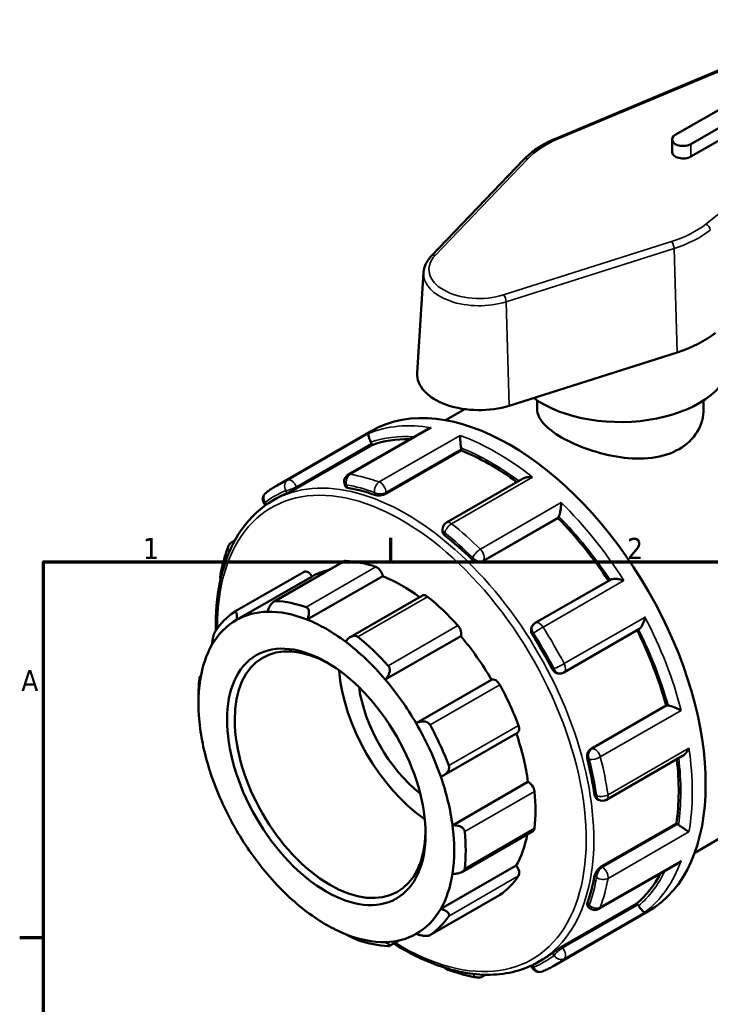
# Model space of a CAD drawing. Header units: millimetres. Extents: x 0 to 905, y -224 to 653.
# Tile 5 of 9: x 17 to 116, y 510 to 652. Entities that reach past the tile are written whole.
import ezdxf

# ---------------------------------------------------------------- set-up
doc = ezdxf.new("R2010")
doc.units = ezdxf.units.MM
for name, color, linetype, lineweight in [('Border (ANSI)', 7, 'Continuous', 70), ('Visible (ANSI)', 7, 'Continuous', 50), ('Visible Narrow (ANSI)', 7, 'Continuous', 35)]:
    doc.layers.add(name, color=color, linetype=linetype, lineweight=lineweight)
doc.styles.add('Note Text (ANSI)', font='tahoma.ttf')

# ---------------------------------------------------------------- blocks, each defined once
blk = doc.blocks.new('Borders Default Border')
at = {"layer": 'Border (ANSI)'}
for p, q in [((70.08, 574), (70.08, 577.45)), ((20, 519.75), (16.55, 519.75))]:
    blk.add_line(p, q, dxfattribs=at)
at = {"layer": 'Border (ANSI)', "flags": 128}
blk.add_lwpolyline([(20, 20), (20, 574), (821, 574), (821, 20), (20, 20)], dxfattribs=at)
at = {"layer": 'Border (ANSI)', "char_height": 3.05, "attachment_point": 7, "style": 'Note Text (ANSI)'}
for s, insert in [('1', (34.35, 574.4)), ('2', (104.2, 574.4)), ('A', (16.78, 555.35))]:
    blk.add_mtext(s, dxfattribs=dict(at, insert=insert))

msp = doc.modelspace()

# ---------------------------------------------------------------- linework, layer by layer
at = {"layer": 'Visible (ANSI)'}
for p, q in [((134.859, 652.21), (93.951, 635.088)), ((138.297, 651.213), (111.144, 635.576)), ((113.407, 634.273), (140.56, 649.91)), ((140.56, 648.095), (113.407, 632.458)), ((110.675, 633.11), (110.675, 634.925)), ((89.298, 632.043), (75.939, 618.091)), ((74.826, 615.738), (73.896, 601.237)), ((87.191, 596.523), (111.418, 604.216)), ((91.224, 597.277), (91.224, 596.002)), ((115.224, 597.277), (115.224, 596.002)), ((78.013, 594.424), (80.786, 596.021)), ((53.684, 585.029), (67.282, 592.86)), ((75.275, 593.088), (63.959, 586.572)), ((67.402, 590.848), (67.319, 591.063)), ((56.561, 584.605), (67.402, 590.848)), ((69.402, 583.817), (80.243, 590.06)), ((80.243, 590.06), (80.243, 590.253)), ((89.123, 585.99), (78.131, 579.66)), ((63.452, 585.136), (63.563, 584.85)), ((53.075, 582.832), (53.656, 583.167)), ((51.898, 582.308), (52.02, 582.157)), ((83.38, 574.066), (94.221, 580.309)), ((94.221, 580.309), (94.305, 580.428)), ((77.545, 578.648), (77.545, 578.409)), ((47.157, 576.821), (47.581, 577.065)), ((63.349, 574.078), (53.238, 568.255)), ((47.511, 566.757), (57.575, 572.552)), ((47.844, 565.623), (58.734, 571.894)), ((58.044, 565.651), (68.933, 571.922)), ((101.789, 571.416), (90.945, 565.171)), ((74.673, 569.13), (64.257, 563.132)), ((90.571, 564.829), (90.484, 564.704)), ((95.064, 558.03), (105.909, 564.275)), ((69.295, 557.014), (80.185, 563.285)), ((42.548, 557.454), (42.696, 557.539)), ((73.752, 550.704), (84.641, 556.975)), ((94.437, 557.865), (94.588, 557.879)), ((42.344, 553.594), (42.344, 554.546)), ((98.993, 547.025), (109.834, 553.268)), ((109.978, 553.281), (109.834, 553.268)), ((77.739, 543.205), (88.387, 549.337)), ((101.214, 539.673), (112.204, 546.002)), ((113.943, 532.03), (137.17, 545.405)), ((79.003, 535.975), (89.893, 542.245)), ((99.842, 539.792), (100.048, 539.673)), ((100.464, 530.016), (111.305, 536.259)), ((111.472, 536.163), (111.305, 536.259)), ((80.359, 529.236), (90.593, 535.13)), ((77.301, 523.916), (88.19, 530.187)), ((100.133, 523.91), (111.446, 530.425)), ((75.736, 520.129), (85.8, 525.924)), ((94.75, 518.46), (105.591, 524.703)), ((98.447, 524.43), (98.639, 524.191)), ((105.735, 524.523), (105.591, 524.703)), ((93.606, 515.702), (107.205, 523.533)), ((71.304, 519.377), (69.915, 518.576)), ((90.366, 515.741), (90.438, 515.555)), ((91.401, 516.279), (91.982, 516.613)), ((83.781, 514.419), (83.331, 514.16))]:
    msp.add_line(p, q, dxfattribs=at)
for centre, start, end in [((64.542, 585.559), 119.93599, 201.19789), ((52.809, 583.04), 127.64171, 218.80817), ((78.714, 578.648), 119.93599, 180), ((47.74, 575.808), 119.93599, 159.77532), ((46.659, 571.767), 169.83881, 195.37672), ((91.528, 564.158), 119.93599, 144.97291), ((94.481, 559.043), 275.23725, 299.93599), ((100.631, 540.686), 240.06401, 299.93599), ((99.55, 524.923), 218.80817, 299.93599), ((78.714, 516.246), 224.03566, 250.26766), ((91.528, 515.977), 201.19789, 292.60922), ((82.748, 515.172), 260.37584, 299.93599)]:
    msp.add_arc(centre, 1.169, start, end, dxfattribs=at)
for centre, major_axis, ratio, start_param, end_param in [((112.275, 634.925), (-1.6, 0), 0.5758617, 5.4977871, 8.6393798), ((112.275, 633.11), (-1.6, 0), 0.5758617, 0, 2.3561945), ((103.224, 612.773), (16.97, 0), 0.5758617, 5.2163071, 5.65468), ((103.224, 603.371), (16, 0), 0.5758617, 3.8133281, 6.2831853), ((82.86, 601.046), (-8.97, 0), 0.5758617, 6.2462621, 8.3578997), ((87.244, 558.197), (-19.961, 34.663), 0.5780931, 3.1415927, 6.2831853), ((66.603, 590.997), (-0.583, 1.013), 0.5780931, 4.4525233, 4.6231483), ((84.486, 556.609), (-19.163, 33.277), 0.5780931, 5.9437682, 6.1802125), ((79.417, 590.728), (-0.583, 1.013), 0.5780931, 3.9289245, 4.0995495), ((84.486, 556.609), (-19.163, 33.277), 0.5780931, 5.3593975, 5.6566137), ((72.819, 549.89), (-19.163, 33.277), 0.5780931, 6.2111025, 6.2831853), ((72.819, 549.89), (19.163, -33.277), 0.5780931, 2.5459111, 2.6939441), ((84.486, 556.609), (-19.163, 33.277), 0.5780931, 4.8218969, 5.1330149), ((93.589, 581.317), (0.583, -1.013), 0.5780931, 0.2637331, 0.434358), ((72.819, 549.89), (19.163, -33.277), 0.5780931, 2.0223123, 2.1703453), ((63.932, 573.065), (-0.583, 1.013), 0.5780931, 5.933446, 6.2831853), ((71.687, 549.238), (-13.607, 23.629), 0.5780931, 5.6943142, 5.933446), ((58.158, 571.54), (-0.583, 1.013), 0.5780931, 4.7294465, 6.2831853), ((71.687, 549.238), (-13.024, 22.616), 0.5780931, 6.1054024, 6.2778529), ((68.119, 572.227), (0.583, -1.013), 0.5780931, 0.9595353, 2.5527216), ((71.687, 549.238), (13.024, -22.616), 0.5780931, 2.2185675, 2.5079417), ((61.624, 543.443), (-13.607, 23.629), 0.5780931, 5.6943142, 5.933446), ((75.256, 568.117), (-0.583, 1.013), 0.5780931, 5.3051275, 6.2831853), ((71.687, 549.238), (13.607, -23.629), 0.5780931, 1.924403, 2.1635348), ((60.798, 542.968), (-13.024, 22.616), 0.5780931, 5.9782259, 6.2778529), ((60.798, 542.968), (-13.024, 22.616), 0.5780931, 5.6495344, 5.9782259), ((60.798, 542.968), (-13.024, 22.616), 0.5780931, 6.2778529, 6.6065444), ((61.624, 543.443), (-13.607, 23.629), 0.5780931, 0.0394474, 0.2785792), ((60.798, 542.968), (13.024, -22.616), 0.5780931, 2.2083147, 2.5079417), ((79.443, 564.133), (0.583, -1.013), 0.5780931, 0.3312168, 1.924403), ((84.486, 556.609), (-19.163, 33.277), 0.5780931, 4.2956304, 4.6068033), ((61.349, 543.285), (9.719, -16.878), 0.5780931, 2.3739895, 7.0507885), ((61.624, 543.443), (-13.607, 23.629), 0.5780931, 5.0659957, 5.3051275), ((71.687, 549.238), (13.024, -22.616), 0.5780931, 1.5799962, 1.8796232), ((72.819, 549.89), (19.163, -33.277), 0.5780931, 1.4987136, 1.6467465), ((60.798, 542.968), (-13.024, 22.616), 0.5780931, 0.3233591, 0.6229861), ((60.798, 542.968), (13.024, -22.616), 0.5780931, 1.8796232, 2.2083147), ((76.354, 551.926), (-9.719, 16.878), 0.5780931, 0.8813763, 2.2602163), ((60.798, 542.968), (-13.024, 22.616), 0.5780931, 0.6229861, 0.9516776), ((61.624, 543.443), (13.607, -23.629), 0.5780931, 3.8093586, 3.9289245), ((60.798, 542.968), (13.024, -22.616), 0.5780931, 1.5799962, 1.8796232), ((85.216, 555.958), (-0.583, 1.013), 0.5780931, 4.676809, 6.2699952), ((76.354, 551.926), (-7.775, 13.502), 0.5780931, 0.9673781, 2.1742145), ((71.687, 549.238), (13.607, -23.629), 0.5780931, 1.2960845, 1.5352163), ((110.391, 552.216), (-0.583, 1.013), 0.5780931, 5.8526947, 6.0233196), ((60.798, 542.968), (-13.024, 22.616), 0.5780931, 0.9516776, 1.2513046), ((60.798, 542.968), (13.024, -22.616), 0.5780931, 1.2513046, 1.5799962), ((61.624, 543.443), (-13.607, 23.629), 0.5780931, 4.4376772, 4.676809), ((87.804, 550.35), (0.583, -1.013), 0.5780931, 0, 1.2960845), ((71.687, 549.238), (13.024, -22.616), 0.5780931, 0.9516776, 1.2492377), ((84.486, 556.609), (-19.163, 33.277), 0.5780931, 3.7720317, 4.0694205), ((72.819, 549.89), (19.163, -33.277), 0.5780931, 0.9751148, 1.1231477), ((60.798, 542.968), (-13.024, 22.616), 0.5780931, 1.2513046, 1.5799962), ((60.798, 542.968), (13.024, -22.616), 0.5780931, 0.9516776, 1.2513046), ((90.01, 541.232), (0.583, -1.013), 0.5780931, 0.9068978, 2.500084), ((71.687, 549.238), (13.607, -23.629), 0.5780931, 0.667766, 0.9068978), ((60.798, 542.968), (13.024, -22.616), 0.5780931, 0.6229861, 0.9516776), ((90.01, 536.142), (0.583, -1.013), 0.5780931, 0, 0.667766), ((111.472, 535.208), (-0.583, 1.013), 0.5780931, 5.3290959, 5.4997209), ((60.798, 542.968), (-13.024, 22.616), 0.5780931, 1.5799962, 1.8796232), ((61.624, 543.443), (-13.607, 23.629), 0.5780931, 3.8093586, 4.0484904), ((71.687, 549.238), (13.024, -22.616), 0.5780931, 0.3233591, 0.5917189), ((87.804, 529.565), (0.583, -1.013), 0.5780931, 0.2785792, 1.8717655), ((60.798, 542.968), (-13.024, 22.616), 0.5780931, 1.8796232, 2.2083147), ((60.798, 542.968), (13.024, -22.616), 0.5780931, 0.3233591, 0.6229861), ((71.687, 549.238), (13.607, -23.629), 0.5780931, 0.0394474, 0.2785792), ((72.819, 549.89), (19.163, -33.277), 0.5780931, 0.451516, 0.599549), ((84.486, 556.609), (19.163, -33.277), 0.5780931, 0.1068402, 0.3444636), ((85.216, 526.937), (0.583, -1.013), 0.5780931, 0, 0.0394474), ((105.322, 523.934), (-0.583, 1.013), 0.5780931, 4.8054971, 4.9761221), ((60.798, 542.968), (-13.024, 22.616), 0.5780931, 2.2083147, 2.5079417), ((60.798, 542.968), (13.024, -22.616), 0.5780931, 6.2778529, 6.6065444), ((61.624, 543.443), (13.607, -23.629), 0.5780931, 0.0394474, 0.2785792), ((60.798, 542.968), (13.024, -22.616), 0.5780931, 5.6495344, 5.9782259), ((60.798, 542.968), (13.024, -22.616), 0.5780931, 5.9782259, 6.2778529), ((61.624, 543.443), (13.607, -23.629), 0.5780931, 5.6943142, 5.933446), ((72.819, 549.89), (19.163, -33.277), 0.5780931, 0, 0.0759502)]:
    msp.add_ellipse(centre, major_axis=major_axis, ratio=ratio, start_param=start_param, end_param=end_param, dxfattribs=at)
msp.add_ellipse((60.798, 542.968), major_axis=(10.108, -17.553), ratio=0.5780931, dxfattribs=at)
for points, knots in [([(93.951, 635.088), (93.575, 634.931), (93.209, 634.763), (92.504, 634.409), (92.163, 634.223), (91.51, 633.833), (91.197, 633.629), (90.6, 633.203), (90.317, 632.982), (89.783, 632.524), (89.532, 632.287), (89.298, 632.043)], [1.41390346, 1.41390346, 1.41390346, 1.41390346, 1.50157804, 1.50157804, 1.58925263, 1.58925263, 1.67692722, 1.67692722, 1.76460181, 1.76460181, 1.8522764, 1.8522764, 1.8522764, 1.8522764]), ([(75.939, 618.091), (75.81, 617.957), (75.69, 617.817), (75.471, 617.527), (75.372, 617.377), (75.196, 617.069), (75.12, 616.91), (74.991, 616.585), (74.939, 616.419), (74.862, 616.081), (74.837, 615.91), (74.826, 615.738)], [1.8522764, 1.8522764, 1.8522764, 1.8522764, 1.94567537, 1.94567537, 2.03907434, 2.03907434, 2.13247331, 2.13247331, 2.22587228, 2.22587228, 2.31927125, 2.31927125, 2.31927125, 2.31927125]), ([(115.224, 596.002), (115.224, 594.929), (114.927, 593.781), (113.708, 591.754), (112.784, 590.88), (110.635, 589.643), (109.278, 589.203), (106.322, 588.825), (104.722, 588.881), (101.727, 589.301), (100.127, 589.694), (97.17, 590.708), (95.813, 591.326), (93.665, 592.563), (92.741, 593.258), (91.521, 594.649), (91.224, 595.349), (91.224, 596.002)], [2.7347091, 2.7347091, 2.7347091, 2.7347091, 3.1906349, 3.1906349, 3.6465607, 3.6465607, 4.1024865, 4.1024865, 4.5584123, 4.5584123, 5.0141267, 5.0141267, 5.4698411, 5.4698411, 5.9255554, 5.9255554, 6.3812698, 6.3812698, 6.3812698, 6.3812698]), ([(67.238, 591.243), (67.189, 591.34), (67.143, 591.438), (67.054, 591.644), (67.014, 591.748), (66.937, 591.969), (66.906, 592.077), (66.868, 592.257), (66.859, 592.329), (66.86, 592.443), (66.871, 592.484), (66.891, 592.507), (66.891, 592.507), (66.891, 592.508)], [0, 0, 0, 0, 0.03285738, 0.03285738, 0.07055546, 0.07055546, 0.12076848, 0.12076848, 0.17051357, 0.17051357, 0.22275355, 0.22275355, 0.22343548, 0.22343548, 0.22343548, 0.22343548]), ([(75.935, 593.337), (75.933, 593.336), (75.931, 593.336), (75.761, 593.299), (75.596, 593.246), (75.385, 593.148), (75.329, 593.119), (75.275, 593.088)], [-0.000688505, -0.000688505, -0.000688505, -0.000688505, 0, 0, 0.051874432, 0.051874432, 0.071191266, 0.071191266, 0.071191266, 0.071191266]), ([(80.231, 590.422), (80.218, 590.518), (80.205, 590.622), (80.18, 590.854), (80.167, 590.98), (80.141, 591.263), (80.129, 591.417), (80.11, 591.695), (80.103, 591.82), (80.093, 592.046), (80.091, 592.146), (80.091, 592.229), (80.091, 592.23), (80.091, 592.231)], [0, 0, 0, 0, 0.03285738, 0.03285738, 0.07055546, 0.07055546, 0.12076848, 0.12076848, 0.17051357, 0.17051357, 0.22275355, 0.22275355, 0.22343548, 0.22343548, 0.22343548, 0.22343548]), ([(90.534, 586.217), (90.531, 586.218), (90.529, 586.218), (90.355, 586.236), (90.181, 586.24), (89.845, 586.218), (89.682, 586.193), (89.383, 586.113), (89.244, 586.06), (89.123, 585.99)], [-0.0006885, -0.0006885, -0.0006885, -0.0006885, 0, 0, 0.05187443, 0.05187443, 0.10134643, 0.10134643, 0.14789905, 0.14789905, 0.14789905, 0.14789905]), ([(52.095, 583.966), (52.197, 584.044), (52.299, 584.12), (52.505, 584.271), (52.609, 584.345), (52.819, 584.49), (52.925, 584.56), (53.139, 584.699), (53.247, 584.767), (53.464, 584.9), (53.573, 584.965), (53.684, 585.029)], [5.421659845, 5.421659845, 5.421659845, 5.421659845, 5.437272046, 5.437272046, 5.452884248, 5.452884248, 5.468496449, 5.468496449, 5.484108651, 5.484108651, 5.499720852, 5.499720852, 5.499720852, 5.499720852]), ([(56.561, 584.605), (56.457, 584.545), (56.331, 584.476), (56.062, 584.335), (55.92, 584.263), (55.658, 584.135), (55.521, 584.07), (55.277, 583.959), (55.171, 583.912), (55.091, 583.878)], [0, 0, 0, 0, 0.04397035, 0.04397035, 0.08794069, 0.08794069, 0.13268953, 0.13268953, 0.17743837, 0.17743837, 0.17743837, 0.17743837]), ([(63.871, 584.683), (63.771, 584.7), (63.686, 584.729), (63.597, 584.793), (63.575, 584.82), (63.564, 584.85)], [-0.177438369, -0.177438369, -0.177438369, -0.177438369, -0.132689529, -0.132689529, -0.105879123, -0.105879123, -0.105879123, -0.105879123]), ([(44.865, 564.115), (44.815, 566.561), (45.007, 568.884), (46.046, 574.008), (47.125, 576.636), (49.858, 580.463), (51.354, 581.841), (53.075, 582.832)], [4.68835198, 4.68835198, 4.68835198, 4.68835198, 4.91934259, 4.91934259, 5.24171614, 5.24171614, 5.49972085, 5.49972085, 5.49972085, 5.49972085]), ([(69.402, 583.817), (69.299, 583.757), (69.168, 583.702), (68.881, 583.618), (68.725, 583.589), (68.431, 583.56), (68.274, 583.559), (67.985, 583.586), (67.853, 583.614), (67.75, 583.651)], [0, 0, 0, 0, 0.04397035, 0.04397035, 0.08794069, 0.08794069, 0.13268953, 0.13268953, 0.17743837, 0.17743837, 0.17743837, 0.17743837]), ([(94.365, 580.541), (94.391, 580.609), (94.418, 580.693), (94.474, 580.896), (94.502, 581.015), (94.56, 581.302), (94.588, 581.47), (94.633, 581.794), (94.65, 581.951), (94.677, 582.253), (94.685, 582.399), (94.689, 582.533), (94.689, 582.535), (94.689, 582.537)], [0, 0, 0, 0, 0.03285738, 0.03285738, 0.07055546, 0.07055546, 0.12076848, 0.12076848, 0.17051357, 0.17051357, 0.22275355, 0.22275355, 0.22343548, 0.22343548, 0.22343548, 0.22343548]), ([(77.888, 577.813), (77.784, 577.895), (77.694, 577.994), (77.575, 578.202), (77.545, 578.31), (77.545, 578.409)], [-0.177438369, -0.177438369, -0.177438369, -0.177438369, -0.132689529, -0.132689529, -0.088282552, -0.088282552, -0.088282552, -0.088282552]), ([(45.509, 571.973), (45.562, 572.272), (45.62, 572.568), (45.745, 573.154), (45.812, 573.444), (45.955, 574.017), (46.03, 574.3), (46.191, 574.859), (46.275, 575.134), (46.453, 575.679), (46.546, 575.948), (46.643, 576.212)], [4.89806107, 4.89806107, 4.89806107, 4.89806107, 4.92851199, 4.92851199, 4.95896291, 4.95896291, 4.98941383, 4.98941383, 5.01986475, 5.01986475, 5.05031567, 5.05031567, 5.05031567, 5.05031567]), ([(83.38, 574.066), (83.277, 574.006), (83.147, 573.963), (82.864, 573.926), (82.712, 573.934), (82.426, 573.989), (82.273, 574.042), (81.993, 574.187), (81.866, 574.28), (81.767, 574.377)], [0, 0, 0, 0, 0.04397035, 0.04397035, 0.08794069, 0.08794069, 0.13268953, 0.13268953, 0.17743837, 0.17743837, 0.17743837, 0.17743837]), ([(103.733, 571.292), (103.731, 571.293), (103.729, 571.293), (103.575, 571.348), (103.413, 571.395), (103.089, 571.47), (102.924, 571.499), (102.592, 571.535), (102.422, 571.541), (102.146, 571.523), (102.035, 571.506), (101.882, 571.461), (101.832, 571.44), (101.789, 571.416)], [-0.0006885, -0.0006885, -0.0006885, -0.0006885, 0, 0, 0.05187443, 0.05187443, 0.10134643, 0.10134643, 0.15249837, 0.15249837, 0.19079271, 0.19079271, 0.21383647, 0.21383647, 0.21383647, 0.21383647]), ([(52.301, 566.801), (52.354, 566.979), (52.427, 567.171), (52.609, 567.549), (52.722, 567.734), (52.939, 568.013), (53.056, 568.133), (53.234, 568.256), (53.294, 568.288), (53.411, 568.329), (53.468, 568.339), (53.522, 568.337)], [0.42016909, 0.42016909, 0.42016909, 0.42016909, 0.47695888, 0.47695888, 0.53743187, 0.53743187, 0.58713353, 0.58713353, 0.61198436, 0.61198436, 0.63683519, 0.63683519, 0.63683519, 0.63683519]), ([(57.896, 567.461), (57.953, 567.441), (58.007, 567.41), (58.1, 567.326), (58.14, 567.274), (58.239, 567.095), (58.274, 566.945), (58.299, 566.618), (58.28, 566.414), (58.191, 566.017), (58.123, 565.824), (58.044, 565.651)], [0.22034929, 0.22034929, 0.22034929, 0.22034929, 0.24520012, 0.24520012, 0.27005095, 0.27005095, 0.31975261, 0.31975261, 0.38022559, 0.38022559, 0.43701539, 0.43701539, 0.43701539, 0.43701539]), ([(47.489, 566.743), (47.529, 566.77), (47.568, 566.786), (47.64, 566.794), (47.674, 566.787), (47.763, 566.735), (47.808, 566.658), (47.872, 566.453), (47.889, 566.302), (47.888, 565.972), (47.871, 565.795), (47.844, 565.623)], [0.22034929, 0.22034929, 0.22034929, 0.22034929, 0.24520012, 0.24520012, 0.27005095, 0.27005095, 0.31975261, 0.31975261, 0.38022559, 0.38022559, 0.43701539, 0.43701539, 0.43701539, 0.43701539]), ([(105.909, 564.275), (105.95, 564.299), (105.992, 564.331), (106.107, 564.439), (106.177, 564.525), (106.329, 564.752), (106.408, 564.901), (106.545, 565.206), (106.604, 565.365), (106.704, 565.688), (106.744, 565.855), (106.775, 566.018), (106.775, 566.021), (106.775, 566.023)], [0.01049878, 0.01049878, 0.01049878, 0.01049878, 0.03285738, 0.03285738, 0.07055546, 0.07055546, 0.12076848, 0.12076848, 0.17051357, 0.17051357, 0.22275355, 0.22275355, 0.22343548, 0.22343548, 0.22343548, 0.22343548]), ([(44.295, 562.019), (44.306, 562.174), (44.325, 562.354), (44.384, 562.743), (44.424, 562.953), (44.511, 563.31), (44.56, 563.482), (44.642, 563.708), (44.67, 563.778), (44.728, 563.902), (44.757, 563.955), (44.786, 563.998)], [0.42016909, 0.42016909, 0.42016909, 0.42016909, 0.47695888, 0.47695888, 0.53743187, 0.53743187, 0.58713353, 0.58713353, 0.61198436, 0.61198436, 0.63683519, 0.63683519, 0.63683519, 0.63683519]), ([(90.546, 563.461), (90.466, 563.586), (90.401, 563.732), (90.327, 564.027), (90.318, 564.176), (90.351, 564.436), (90.394, 564.564), (90.469, 564.683), (90.476, 564.694), (90.484, 564.704)], [-0.17743837, -0.17743837, -0.17743837, -0.17743837, -0.13268953, -0.13268953, -0.08794069, -0.08794069, -0.04397035, -0.04397035, -0.03963595, -0.03963595, -0.03963595, -0.03963595]), ([(63.552, 562.479), (63.664, 562.633), (63.801, 562.786), (64.115, 563.054), (64.294, 563.166), (64.617, 563.293), (64.781, 563.328), (65.013, 563.316), (65.089, 563.301), (65.23, 563.25), (65.295, 563.213), (65.352, 563.167)], [0.42016909, 0.42016909, 0.42016909, 0.42016909, 0.47695888, 0.47695888, 0.53743187, 0.53743187, 0.58713353, 0.58713353, 0.61198436, 0.61198436, 0.63683519, 0.63683519, 0.63683519, 0.63683519]), ([(69.727, 559.005), (69.78, 558.946), (69.825, 558.878), (69.895, 558.729), (69.919, 558.648), (69.964, 558.396), (69.952, 558.217), (69.872, 557.858), (69.786, 557.658), (69.565, 557.302), (69.433, 557.144), (69.295, 557.014)], [0.22034929, 0.22034929, 0.22034929, 0.22034929, 0.24520012, 0.24520012, 0.27005095, 0.27005095, 0.31975261, 0.31975261, 0.38022559, 0.38022559, 0.43701539, 0.43701539, 0.43701539, 0.43701539]), ([(94.437, 557.865), (94.423, 557.864), (94.409, 557.863), (94.266, 557.858), (94.133, 557.885), (93.891, 557.987), (93.767, 558.069), (93.549, 558.281), (93.455, 558.41), (93.386, 558.542)], [0.03912284, 0.03912284, 0.03912284, 0.03912284, 0.04397035, 0.04397035, 0.08794069, 0.08794069, 0.13268953, 0.13268953, 0.17743837, 0.17743837, 0.17743837, 0.17743837]), ([(42.482, 557.126), (42.489, 557.189), (42.496, 557.245), (42.51, 557.337), (42.518, 557.374), (42.538, 557.453), (42.551, 557.464), (42.572, 557.428), (42.581, 557.365), (42.592, 557.183), (42.594, 557.067), (42.593, 556.942)], [0.22034929, 0.22034929, 0.22034929, 0.22034929, 0.24520012, 0.24520012, 0.27005095, 0.27005095, 0.31975261, 0.31975261, 0.38022559, 0.38022559, 0.43701539, 0.43701539, 0.43701539, 0.43701539]), ([(111.997, 552.559), (111.995, 552.56), (111.994, 552.561), (111.877, 552.624), (111.749, 552.689), (111.478, 552.816), (111.336, 552.878), (111.035, 553.001), (110.874, 553.062), (110.595, 553.156), (110.477, 553.192), (110.271, 553.246), (110.185, 553.265), (110.109, 553.276), (110.107, 553.276), (110.105, 553.277)], [-0.0006885, -0.0006885, -0.0006885, -0.0006885, 0, 0, 0.05187443, 0.05187443, 0.10134643, 0.10134643, 0.15249837, 0.15249837, 0.19079271, 0.19079271, 0.22400256, 0.22400256, 0.22489021, 0.22489021, 0.22489021, 0.22489021]), ([(73.752, 550.704), (73.916, 550.797), (74.104, 550.875), (74.506, 550.974), (74.721, 550.992), (75.083, 550.951), (75.256, 550.903), (75.48, 550.775), (75.549, 550.723), (75.668, 550.604), (75.719, 550.536), (75.759, 550.464)], [0.42016909, 0.42016909, 0.42016909, 0.42016909, 0.47695888, 0.47695888, 0.53743187, 0.53743187, 0.58713353, 0.58713353, 0.61198436, 0.61198436, 0.63683519, 0.63683519, 0.63683519, 0.63683519]), ([(98.455, 545.472), (98.42, 545.608), (98.403, 545.764), (98.417, 546.079), (98.448, 546.238), (98.544, 546.513), (98.613, 546.649), (98.786, 546.875), (98.889, 546.965), (98.993, 547.025)], [-0.17743837, -0.17743837, -0.17743837, -0.17743837, -0.13268953, -0.13268953, -0.08794069, -0.08794069, -0.04397035, -0.04397035, 0, 0, 0, 0]), ([(112.204, 546.002), (112.322, 546.07), (112.436, 546.161), (112.655, 546.377), (112.76, 546.508), (112.951, 546.791), (113.036, 546.947), (113.109, 547.109), (113.109, 547.111), (113.11, 547.114)], [0.07574697, 0.07574697, 0.07574697, 0.07574697, 0.12076848, 0.12076848, 0.17051357, 0.17051357, 0.22275355, 0.22275355, 0.22343548, 0.22343548, 0.22343548, 0.22343548]), ([(78.463, 544.605), (78.491, 544.529), (78.508, 544.449), (78.519, 544.286), (78.512, 544.203), (78.459, 543.961), (78.38, 543.806), (78.169, 543.521), (78.011, 543.378), (77.666, 543.155), (77.481, 543.07), (77.301, 543.012)], [0.22034929, 0.22034929, 0.22034929, 0.22034929, 0.24520012, 0.24520012, 0.27005095, 0.27005095, 0.31975261, 0.31975261, 0.38022559, 0.38022559, 0.43701539, 0.43701539, 0.43701539, 0.43701539]), ([(99.842, 539.792), (99.756, 539.842), (99.676, 539.922), (99.555, 540.13), (99.514, 540.258), (99.494, 540.389)], [0.088055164, 0.088055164, 0.088055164, 0.088055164, 0.132689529, 0.132689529, 0.177438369, 0.177438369, 0.177438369, 0.177438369]), ([(79.003, 535.975), (79.193, 535.991), (79.4, 535.987), (79.814, 535.924), (80.021, 535.862), (80.34, 535.703), (80.481, 535.603), (80.636, 535.423), (80.678, 535.357), (80.74, 535.221), (80.76, 535.15), (80.767, 535.079)], [0.42016909, 0.42016909, 0.42016909, 0.42016909, 0.47695888, 0.47695888, 0.53743187, 0.53743187, 0.58713353, 0.58713353, 0.61198436, 0.61198436, 0.63683519, 0.63683519, 0.63683519, 0.63683519]), ([(113.11, 535.04), (113.109, 535.04), (113.109, 535.041), (113.038, 535.082), (112.954, 535.133), (112.766, 535.253), (112.663, 535.32), (112.434, 535.474), (112.306, 535.563), (112.072, 535.728), (111.969, 535.802), (111.779, 535.941), (111.695, 536.004), (111.616, 536.065), (111.614, 536.067), (111.612, 536.068)], [-0.0006885, -0.0006885, -0.0006885, -0.0006885, 0, 0, 0.05187443, 0.05187443, 0.10134643, 0.10134643, 0.15249837, 0.15249837, 0.19079271, 0.19079271, 0.22400256, 0.22400256, 0.22489021, 0.22489021, 0.22489021, 0.22489021]), ([(99.494, 528.668), (99.514, 528.776), (99.555, 528.905), (99.676, 529.169), (99.756, 529.304), (99.928, 529.544), (100.031, 529.665), (100.247, 529.871), (100.361, 529.956), (100.464, 530.016)], [-0.17743837, -0.17743837, -0.17743837, -0.17743837, -0.13268953, -0.13268953, -0.08794069, -0.08794069, -0.04397035, -0.04397035, 0, 0, 0, 0]), ([(111.446, 530.425), (111.5, 530.456), (111.552, 530.49), (111.744, 530.624), (111.875, 530.741), (111.994, 530.873), (111.995, 530.874), (111.997, 530.876)], [0.151644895, 0.151644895, 0.151644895, 0.151644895, 0.170513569, 0.170513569, 0.222753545, 0.222753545, 0.223435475, 0.223435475, 0.223435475, 0.223435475]), ([(80.767, 529.761), (80.76, 529.698), (80.74, 529.635), (80.678, 529.515), (80.636, 529.458), (80.481, 529.302), (80.34, 529.217), (80.021, 529.082), (79.814, 529.03), (79.4, 528.98), (79.193, 528.978), (79.003, 528.993)], [0.22034929, 0.22034929, 0.22034929, 0.22034929, 0.24520012, 0.24520012, 0.27005095, 0.27005095, 0.31975261, 0.31975261, 0.38022559, 0.38022559, 0.43701539, 0.43701539, 0.43701539, 0.43701539]), ([(98.447, 524.43), (98.427, 524.455), (98.414, 524.488), (98.403, 524.597), (98.42, 524.686), (98.455, 524.781)], [0.105823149, 0.105823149, 0.105823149, 0.105823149, 0.132689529, 0.132689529, 0.177438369, 0.177438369, 0.177438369, 0.177438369]), ([(106.775, 523.426), (106.775, 523.426), (106.775, 523.426), (106.745, 523.421), (106.705, 523.432), (106.607, 523.487), (106.55, 523.53), (106.415, 523.651), (106.336, 523.732), (106.182, 523.909), (106.112, 523.996), (105.978, 524.176), (105.915, 524.265), (105.854, 524.359), (105.852, 524.361), (105.851, 524.364)], [-0.0006885, -0.0006885, -0.0006885, -0.0006885, 0, 0, 0.05187443, 0.05187443, 0.10134643, 0.10134643, 0.15249837, 0.15249837, 0.19079271, 0.19079271, 0.22400256, 0.22400256, 0.22489021, 0.22489021, 0.22489021, 0.22489021]), ([(77.301, 523.916), (77.481, 523.871), (77.666, 523.809), (78.011, 523.653), (78.169, 523.556), (78.38, 523.371), (78.459, 523.273), (78.512, 523.124), (78.519, 523.074), (78.508, 522.978), (78.491, 522.931), (78.463, 522.889)], [0.42016909, 0.42016909, 0.42016909, 0.42016909, 0.47695888, 0.47695888, 0.53743187, 0.53743187, 0.58713353, 0.58713353, 0.61198436, 0.61198436, 0.63683519, 0.63683519, 0.63683519, 0.63683519]), ([(65.352, 519.426), (65.295, 519.446), (65.23, 519.47), (65.089, 519.526), (65.013, 519.558), (64.781, 519.659), (64.617, 519.736), (64.294, 519.891), (64.115, 519.982), (63.801, 520.146), (63.664, 520.221), (63.552, 520.284)], [0.22034929, 0.22034929, 0.22034929, 0.22034929, 0.24520012, 0.24520012, 0.27005095, 0.27005095, 0.31975261, 0.31975261, 0.38022559, 0.38022559, 0.43701539, 0.43701539, 0.43701539, 0.43701539]), ([(75.759, 520.143), (75.719, 520.117), (75.668, 520.094), (75.549, 520.058), (75.48, 520.045), (75.256, 520.02), (75.083, 520.023), (74.721, 520.056), (74.506, 520.093), (74.104, 520.191), (73.916, 520.25), (73.752, 520.312)], [0.22034929, 0.22034929, 0.22034929, 0.22034929, 0.24520012, 0.24520012, 0.27005095, 0.27005095, 0.31975261, 0.31975261, 0.38022559, 0.38022559, 0.43701539, 0.43701539, 0.43701539, 0.43701539]), ([(69.295, 519.134), (69.433, 519.066), (69.565, 518.992), (69.786, 518.846), (69.872, 518.775), (69.952, 518.668), (69.964, 518.622), (69.919, 518.576), (69.895, 518.564), (69.825, 518.55), (69.78, 518.548), (69.727, 518.55)], [0.42016909, 0.42016909, 0.42016909, 0.42016909, 0.47695888, 0.47695888, 0.53743187, 0.53743187, 0.58713353, 0.58713353, 0.61198436, 0.61198436, 0.63683519, 0.63683519, 0.63683519, 0.63683519]), ([(91.401, 516.279), (89.348, 515.097), (86.98, 514.47), (81.828, 514.367), (79.035, 514.919), (74.311, 516.758), (72.408, 517.732), (70.521, 518.926)], [2.3581282, 2.3581282, 2.3581282, 2.3581282, 2.66582276, 2.66582276, 2.98171672, 2.98171672, 3.19049401, 3.19049401, 3.19049401, 3.19049401]), ([(93.386, 517.55), (93.455, 517.602), (93.549, 517.671), (93.767, 517.827), (93.891, 517.913), (94.133, 518.076), (94.266, 518.163), (94.523, 518.325), (94.646, 518.4), (94.75, 518.46)], [-0.17743837, -0.17743837, -0.17743837, -0.17743837, -0.13268953, -0.13268953, -0.08794069, -0.08794069, -0.04397035, -0.04397035, 0, 0, 0, 0]), ([(93.606, 515.702), (93.501, 515.642), (93.396, 515.583), (93.183, 515.467), (93.076, 515.411), (92.86, 515.301), (92.751, 515.248), (92.532, 515.143), (92.422, 515.092), (92.201, 514.993), (92.089, 514.945), (91.977, 514.898)], [2.358128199, 2.358128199, 2.358128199, 2.358128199, 2.372966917, 2.372966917, 2.387805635, 2.387805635, 2.402644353, 2.402644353, 2.417483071, 2.417483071, 2.432321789, 2.432321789, 2.432321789, 2.432321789]), ([(82.553, 514.02), (82.275, 514.067), (81.996, 514.12), (81.437, 514.237), (81.156, 514.301), (80.593, 514.44), (80.31, 514.515), (79.744, 514.677), (79.46, 514.763), (78.89, 514.946), (78.605, 515.043), (78.319, 515.146)], [2.80366597, 2.80366597, 2.80366597, 2.80366597, 2.83411689, 2.83411689, 2.86456781, 2.86456781, 2.89501873, 2.89501873, 2.92546965, 2.92546965, 2.95592056, 2.95592056, 2.95592056, 2.95592056])]:
    msp.add_open_spline(points, degree=3, knots=knots, dxfattribs=at)
at = {"layer": 'Visible Narrow (ANSI)'}
for p, q in [((94.252, 635.006), (135.159, 652.128)), ((145.301, 646.288), (115.569, 622.731)), ((113.407, 632.458), (113.407, 634.273)), ((76.501, 618.189), (89.861, 632.141)), ((110.593, 620.202), (86.366, 612.509)), ((86.741, 611.513), (110.969, 619.206)), ((110.969, 619.206), (111.418, 604.216)), ((86.741, 611.513), (87.191, 596.523)), ((66.891, 592.508), (55.224, 585.789)), ((64.268, 586.618), (75.935, 593.337)), ((56.478, 584.82), (67.319, 591.063)), ((80.091, 592.231), (68.424, 585.512)), ((69.402, 584.01), (80.243, 590.253)), ((78.866, 579.499), (90.534, 586.217)), ((54.936, 584.278), (55.091, 583.878)), ((56.561, 584.605), (56.478, 584.82)), ((63.871, 584.683), (63.716, 585.083)), ((67.75, 584.01), (67.75, 583.651)), ((69.402, 583.817), (69.402, 584.01)), ((52.206, 582.286), (51.983, 582.564)), ((94.689, 582.537), (83.022, 575.818)), ((83.464, 574.185), (94.305, 580.428)), ((77.888, 577.813), (77.888, 578.172)), ((53.522, 568.337), (63.585, 574.132)), ((81.922, 574.599), (81.767, 574.377)), ((83.38, 574.066), (83.464, 574.185)), ((67.959, 573.256), (57.896, 567.461)), ((92.066, 564.573), (103.733, 571.292)), ((65.352, 563.167), (75.416, 568.962)), ((106.775, 566.023), (95.108, 559.304)), ((79.79, 564.8), (69.727, 559.005)), ((90.546, 563.461), (90.702, 563.682)), ((93.655, 558.567), (93.386, 558.542)), ((75.759, 550.464), (85.822, 556.259)), ((109.978, 553.281), (99.137, 547.038)), ((100.33, 545.841), (111.997, 552.559)), ((88.526, 550.4), (78.463, 544.605)), ((99.137, 547.038), (98.993, 547.025)), ((113.11, 547.114), (101.443, 540.395)), ((98.455, 545.472), (98.724, 545.497)), ((80.767, 535.079), (90.83, 540.874)), ((99.805, 540.21), (99.494, 540.389)), ((90.83, 535.556), (80.767, 529.761)), ((111.472, 536.163), (100.631, 529.92)), ((101.443, 528.321), (113.11, 535.04)), ((111.997, 530.876), (100.33, 524.157)), ((100.631, 529.92), (100.464, 530.016)), ((78.463, 522.889), (88.526, 528.684)), ((99.494, 528.668), (99.805, 528.489)), ((85.822, 525.938), (75.759, 520.143)), ((105.735, 524.523), (94.894, 518.28)), ((98.724, 524.447), (98.455, 524.781)), ((95.108, 516.708), (106.775, 523.426)), ((93.386, 517.55), (93.655, 517.215)), ((94.894, 518.28), (94.75, 518.46)), ((90.702, 515.501), (90.571, 515.839))]:
    msp.add_line(p, q, dxfattribs=at)
for centre, major_axis, ratio, start_param, end_param in [((103.224, 627.898), (15.261, 0), 0.5758617, 2.1993016, 2.6376746), ((94.252, 634.37), (-0.301, 0.719), 0.4806657, 5.5667524, 6.2831853), ((89.861, 631.504), (-0.563, 0.539), 0.7159239, 5.3133262, 6.2831853), ((103.224, 627.898), (-15.261, 0), 0.5758617, 2.0747144, 2.5130874), ((115.569, 622.094), (0.484, -0.611), 0.6613198, 0.7478979, 2.2663344), ((103.224, 627.294), (16.039, 0), 0.5758617, 5.2163071, 5.65468), ((110.593, 619.565), (-0.236, 0.743), 0.394761, 4.087354, 5.6057905), ((82.86, 616.17), (-7.261, 0), 0.5758617, 5.7792672, 8.3578997), ((76.501, 617.553), (-0.563, 0.539), 0.7159239, 5.3133262, 6.2831853), ((82.86, 615.567), (-8.039, 0), 0.5758617, 6.2462621, 8.3578997), ((86.366, 611.872), (-0.236, 0.743), 0.394761, 4.087354, 5.6057905), ((85.312, 557.084), (-19.961, 34.663), 0.5780931, 5.8376475, 6.2089917), ((84.486, 556.609), (-19.378, 33.651), 0.5780931, 5.9135861, 6.1788974), ((85.312, 557.084), (-19.961, 34.663), 0.5780931, 5.3140488, 5.6853929), ((84.486, 556.609), (19.378, -33.651), 0.5780931, 2.2094372, 2.513706), ((72.238, 549.556), (19.163, -33.277), 0.5780931, 0, 3.1415927), ((73.645, 550.366), (-19.961, 34.663), 0.5780931, 6.2089917, 6.2831853), ((55.762, 584.754), (-0.449, 1.079), 0.813726, 0.1042479, 1.6750443), ((55.762, 584.754), (-0.583, 1.013), 0.5780931, 4.4525233, 6.2089917), ((64.542, 585.559), (0.195, 1.152), 0.736315, 0.5464787, 2.117275), ((64.542, 585.559), (-0.583, 1.013), 0.5780931, 5.8376475, 6.2831853), ((73.645, 550.366), (-19.961, 34.663), 0.5780931, 5.6853929, 5.8376475), ((68.576, 584.486), (-0.395, -1.1), 0.6744652, 3.8129168, 5.3837131), ((68.576, 584.486), (0.583, -1.013), 0.5780931, 0.7873319, 2.5438003), ((71.687, 549.238), (-18.774, 32.602), 0.5780931, 2.3223445, 7.0748263), ((52.809, 583.04), (-0.714, 0.925), 0.813486, 0, 1.4611674), ((72.819, 549.89), (-19.378, 33.651), 0.5780931, 6.2089917, 6.3612463), ((55.762, 584.754), (-1.089, -0.423), 0.2096643, 0.6325883, 2.2033847), ((64.542, 585.559), (-1.089, -0.423), 0.2096643, 0, 0.6325883), ((72.819, 549.89), (19.378, -33.651), 0.5780931, 2.5438003, 2.6960549), ((68.576, 584.486), (-1.169, 0), 0.5758617, 0.7853982, 2.3561945), ((52.809, 583.04), (-0.911, -0.732), 0.2127125, 5.6501028, 6.2831853), ((85.312, 557.084), (-19.961, 34.663), 0.5780931, 4.79045, 5.1617942), ((78.714, 578.648), (-0.583, 1.013), 0.5780931, 5.3140488, 6.2831853), ((84.486, 556.609), (19.378, -33.651), 0.5780931, 1.6790827, 1.9901072), ((78.714, 578.648), (-1.169, 0), 0.5758617, 0, 0.7853982), ((78.714, 578.648), (0.726, 0.916), 0.4618489, 0.8608803, 2.4316766), ((72.819, 549.89), (19.378, -33.651), 0.5780931, 2.0202015, 2.1724561), ((73.645, 550.366), (-19.961, 34.663), 0.5780931, 5.1617942, 5.3140488), ((47.74, 575.808), (-0.583, 1.013), 0.5780931, 5.8277193, 6.2831853), ((47.74, 575.808), (-1.097, 0.404), 0.7349495, 0, 0.8628382), ((82.748, 575.075), (-0.819, -0.834), 0.3544821, 4.0458876, 5.616684), ((82.748, 575.075), (0.583, -1.013), 0.5780931, 0.2637331, 2.0202015), ((82.748, 575.075), (0.957, -0.671), 0.7877574, 4.3598087, 5.930605), ((46.659, 571.767), (-1.15, 0.206), 0.6726841, 0, 0.4588232), ((85.312, 557.084), (-19.961, 34.663), 0.5780931, 4.2668512, 4.6381954), ((91.528, 564.158), (-0.957, 0.671), 0.7877574, 0, 1.218216), ((91.528, 564.158), (0.985, 0.628), 0.0636308, 0.9529672, 2.5237635), ((91.528, 564.158), (-0.583, 1.013), 0.5780931, 4.79045, 6.2831853), ((73.645, 550.366), (-19.961, 34.663), 0.5780931, 4.6381954, 4.79045), ((84.486, 556.609), (19.378, -33.651), 0.5780931, 1.1553528, 1.4663881), ((72.819, 549.89), (19.378, -33.651), 0.5780931, 1.4966027, 1.6488573), ((94.481, 559.043), (-1.037, -0.539), 0.0604843, 0.6176899, 2.1884862), ((94.481, 559.043), (0.107, -1.164), 0.7885742, 5.0603173, 6.2831853), ((94.481, 559.043), (0.583, -1.013), 0.5780931, 0, 1.4966027), ((99.55, 545.973), (-0.107, 1.164), 0.7885742, 0.3479284, 1.9187247), ((99.55, 545.973), (-0.583, 1.013), 0.5780931, 4.2668512, 6.0233196), ((85.312, 557.084), (-19.961, 34.663), 0.5780931, 3.7432524, 4.1145966), ((99.55, 545.973), (1.131, 0.293), 0.3516371, 3.8071923, 5.3779886), ((72.819, 549.89), (19.378, -33.651), 0.5780931, 0.973004, 1.1252586), ((73.645, 550.366), (-19.961, 34.663), 0.5780931, 4.1145966, 4.2668512), ((84.486, 556.609), (19.378, -33.651), 0.5780931, 0.6317541, 0.9361258), ((100.631, 540.686), (-1.156, -0.172), 0.4592439, 0.7086092, 2.2794055), ((100.631, 540.686), (-0.583, -1.013), 0.5780931, 5.4958534, 6.2831853), ((100.631, 540.686), (0.583, -1.013), 0.5780931, 0, 0.973004), ((100.631, 528.965), (0.583, 1.013), 0.5780931, 0.7834645, 2.3542608), ((100.631, 528.965), (0.583, -1.013), 0.5780931, 0.6016598, 2.3581282), ((85.312, 557.084), (19.961, -34.663), 0.5780931, 0.078061, 0.4494052), ((72.819, 549.89), (19.378, -33.651), 0.5780931, 0.4494052, 0.6016598), ((100.631, 528.965), (1.15, -0.206), 0.6726841, 4.0383082, 5.6091046), ((84.486, 556.609), (19.378, -33.651), 0.5780931, 0.1081553, 0.3742042), ((73.645, 550.366), (-19.961, 34.663), 0.5780931, 3.5909978, 3.7432524), ((99.55, 524.923), (-0.911, -0.732), 0.2127125, 5.6501028, 6.2831853), ((99.55, 524.923), (-1.097, 0.404), 0.7349495, 1.0207332, 2.5915296), ((99.55, 524.923), (0.583, -1.013), 0.5780931, 0, 0.4494052), ((72.819, 549.89), (19.378, -33.651), 0.5780931, 6.2089917, 6.3612463), ((94.481, 517.691), (0.911, 0.732), 0.2127125, 0.9377138, 2.5085101), ((94.481, 517.691), (0.714, -0.925), 0.813486, 4.6027601, 6.1735564), ((94.481, 517.691), (0.583, -1.013), 0.5780931, 0.078061, 1.8345294), ((73.645, 550.366), (19.961, -34.663), 0.5780931, 0, 0.078061), ((78.714, 516.246), (-0.395, -1.1), 0.6744652, 5.8122859, 6.2831853), ((82.748, 515.172), (-0.195, -1.152), 0.736315, 5.4109775, 6.2831853), ((82.748, 515.172), (0.583, -1.013), 0.5780931, 0, 0.4734401), ((91.528, 515.977), (-1.089, -0.423), 0.2096643, 0, 0.6325883), ((91.528, 515.977), (0.449, -1.079), 0.813726, 4.8166369, 6.2831853)]:
    msp.add_ellipse(centre, major_axis=major_axis, ratio=ratio, start_param=start_param, end_param=end_param, dxfattribs=at)

# ---------------------------------------------------------------- block references
msp.add_blockref('Borders Default Border', (0, 0))

doc.saveas('drawing.dxf')
